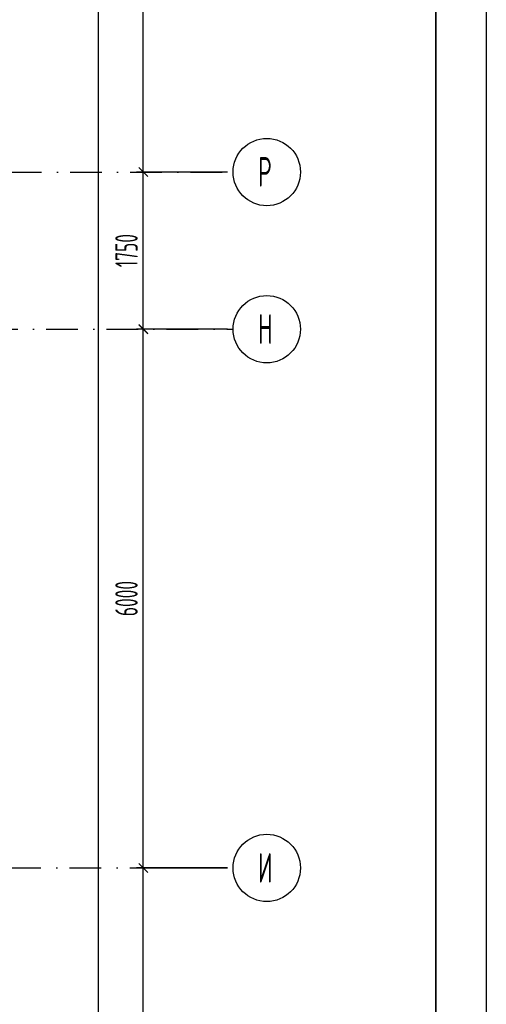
# Model space of a CAD drawing. Extents: x -1560602 to 321118, y -2308202 to -430103.
# Tile 103 of 104: x -1481636 to -1476440, y -2040672 to -2029707. Entities that reach past the tile are written whole.
import ezdxf

# ---------------------------------------------------------------- set-up
doc = ezdxf.new("R2010")
doc.units = 0
doc.header["$MEASUREMENT"] = 0
doc.header["$PDSIZE"] = -5
doc.linetypes.add('Dot & Dashed', pattern=[670.277762, 352.777767, -176.388884, 0, -141.111112])
doc.linetypes.add('Штрихпунктирная', pattern=[0.670278, 0.352778, -0.176389, 0, -0.141111])
doc.layers.get('0').update_dxf_attribs({"color": 255, "linetype": 'CONTINUOUS'})
doc.layers.get('Defpoints').update_dxf_attribs({"linetype": 'CONTINUOUS'})
doc.layers.add('Оси', color=253, linetype='Dot & Dashed')
doc.layers.add('отделка', color=240, linetype='CONTINUOUS')
doc.styles.add('GOST 2.304', font='CS_Gost2304.shx', dxfattribs={"width": 0.7})
doc.styles.get("Standard").update_dxf_attribs({"font": 'spds.shx', "width": 0.7, "height": 250})
doc.dimstyles.new('SPDS', dxfattribs={"dimscale": 100, "dimtxt": 2.5, "dimasz": 1, "dimexe": 0.75, "dimexo": 0.625, "dimtad": 1, "dimdec": 0, "dimtxsty": 'GOST 2.304', "dimblk": 'OBLIQUE', "dimcen": 2.5, "dimdle": 1, "dimadec": 0, "dimazin": 2, "dimtfac": 0.75, "dimtdec": 0, "dimtmove": 0, "dimatfit": 0, "dimfxl": 1, "dimtolj": 1, "dimarcsym": 1})

# ---------------------------------------------------------------- blocks, each defined once
blk = doc.blocks.new('_Oblique')
at = {"color": 0, "linetype": 'ByBlock', "lineweight": -2}
blk.add_line((-0.5, -0.5), (0.5, 0.5), dxfattribs=at)
blk = doc.blocks.new('*D267')
at = {"layer": 'Defpoints', "color": 0, "transparency": 16777216}
for p in [(-1480260, -2039154), (-1479260, -2039154), (-1479260, -2045153)]:
    blk.add_point(p, dxfattribs=at)
at = {"layer": 'отделка', "color": 0, "lineweight": -2, "transparency": 16777216}
for p, q in [((-1480260, -2045253), (-1480260, -2039054)), ((-1479322, -2039154), (-1480335, -2039154)), ((-1479322, -2045153), (-1480335, -2045153))]:
    blk.add_line(p, q, dxfattribs=at)
at = {"layer": 'отделка', "color": 0, "lineweight": -2, "transparency": 16777216, "xscale": 100, "yscale": 100, "zscale": 100}
for p, rotation in [((-1480260, -2039154), 90), ((-1480260, -2045153), 270)]:
    blk.add_blockref('_Oblique', p, dxfattribs=dict(at, rotation=rotation))
at = {"layer": 'отделка', "color": 0, "transparency": 16777216, "insert": (-1480447, -2042153), "char_height": 250, "attachment_point": 5, "rotation": 90, "style": 'GOST 2.304'}
blk.add_mtext('\\A1;6000', dxfattribs=at)
blk = doc.blocks.new('*D268')
at = {"layer": 'Defpoints', "color": 0, "transparency": 16777216}
for p in [(-1480260, -2033154), (-1479260, -2033154), (-1479260, -2039153)]:
    blk.add_point(p, dxfattribs=at)
at = {"layer": 'отделка', "color": 0, "lineweight": -2, "transparency": 16777216}
for p, q in [((-1480260, -2039253), (-1480260, -2033054)), ((-1479322, -2033154), (-1480335, -2033154)), ((-1479322, -2039153), (-1480335, -2039153))]:
    blk.add_line(p, q, dxfattribs=at)
at = {"layer": 'отделка', "color": 0, "lineweight": -2, "transparency": 16777216, "xscale": 100, "yscale": 100, "zscale": 100}
for p, rotation in [((-1480260, -2033154), 90), ((-1480260, -2039153), 270)]:
    blk.add_blockref('_Oblique', p, dxfattribs=dict(at, rotation=rotation))
at = {"layer": 'отделка', "color": 0, "transparency": 16777216, "insert": (-1480447, -2036153), "char_height": 250, "attachment_point": 5, "rotation": 90, "style": 'GOST 2.304'}
blk.add_mtext('\\A1;6000', dxfattribs=at)
blk = doc.blocks.new('*D269')
at = {"layer": 'Defpoints', "color": 0, "transparency": 16777216}
for p in [(-1480260, -2031404), (-1479260, -2031404), (-1479260, -2033153)]:
    blk.add_point(p, dxfattribs=at)
at = {"layer": 'отделка', "color": 0, "lineweight": -2, "transparency": 16777216}
for p, q in [((-1480260, -2033253), (-1480260, -2031304)), ((-1479322, -2031404), (-1480335, -2031404)), ((-1479322, -2033153), (-1480335, -2033153))]:
    blk.add_line(p, q, dxfattribs=at)
at = {"layer": 'отделка', "color": 0, "lineweight": -2, "transparency": 16777216, "xscale": 100, "yscale": 100, "zscale": 100}
for p, rotation in [((-1480260, -2031404), 90), ((-1480260, -2033153), 270)]:
    blk.add_blockref('_Oblique', p, dxfattribs=dict(at, rotation=rotation))
at = {"layer": 'отделка', "color": 0, "transparency": 16777216, "insert": (-1480447, -2032278), "char_height": 250, "attachment_point": 5, "rotation": 90, "style": 'GOST 2.304'}
blk.add_mtext('\\A1;1750', dxfattribs=at)
blk = doc.blocks.new('*D270')
at = {"layer": 'Defpoints', "color": 0, "transparency": 16777216}
for p in [(-1480260, -2026574), (-1479260, -2026574), (-1479260, -2031403)]:
    blk.add_point(p, dxfattribs=at)
at = {"layer": 'отделка', "color": 0, "lineweight": -2, "transparency": 16777216}
for p, q in [((-1480260, -2031503), (-1480260, -2026474)), ((-1479322, -2026574), (-1480335, -2026574)), ((-1479322, -2031403), (-1480335, -2031403))]:
    blk.add_line(p, q, dxfattribs=at)
at = {"layer": 'отделка', "color": 0, "lineweight": -2, "transparency": 16777216, "xscale": 100, "yscale": 100, "zscale": 100}
for p, rotation in [((-1480260, -2026574), 90), ((-1480260, -2031403), 270)]:
    blk.add_blockref('_Oblique', p, dxfattribs=dict(at, rotation=rotation))
at = {"layer": 'отделка', "color": 0, "transparency": 16777216, "insert": (-1480447, -2028988), "char_height": 250, "attachment_point": 5, "rotation": 90, "style": 'GOST 2.304'}
blk.add_mtext('\\A1;4830', dxfattribs=at)
blk = doc.blocks.new('*D279')
at = {"layer": 'Defpoints', "color": 0, "transparency": 16777216}
for p in [(-1480760, -2001403), (-1480260, -2001403), (-1479260, -2052863)]:
    blk.add_point(p, dxfattribs=at)
at = {"layer": 'отделка', "color": 0, "lineweight": -2, "transparency": 16777216}
for p, q in [((-1480760, -2052963), (-1480760, -2001303)), ((-1480322, -2001403), (-1480835, -2001403)), ((-1479322, -2052863), (-1480835, -2052863))]:
    blk.add_line(p, q, dxfattribs=at)
at = {"layer": 'отделка', "color": 0, "lineweight": -2, "transparency": 16777216, "xscale": 100, "yscale": 100, "zscale": 100}
for p, rotation in [((-1480760, -2001403), 90), ((-1480760, -2052863), 270)]:
    blk.add_blockref('_Oblique', p, dxfattribs=dict(at, rotation=rotation))
at = {"layer": 'отделка', "color": 0, "transparency": 16777216, "insert": (-1480947, -2027133), "char_height": 250, "attachment_point": 5, "rotation": 90, "style": 'GOST 2.304'}
blk.add_mtext('\\A1;51460', dxfattribs=at)

msp = doc.modelspace()

# ---------------------------------------------------------------- linework, layer by layer
at = {"color": 0, "lineweight": 35, "ltscale": 100}
msp.add_line((-1477001.6, -1994536.2), (-1477001.6, -2067163.2), dxfattribs=at)
at = {"layer": 'Defpoints', "color": 0, "linetype": 'Continuous', "ltscale": 100}
msp.add_line((-1476440.2, -1994036.2), (-1476440.2, -2067694.5), dxfattribs=at)
at = {"layer": 'Оси', "color": 0, "linetype": 'Штрихпунктирная', "lineweight": -3, "ltscale": 1000}
for p, q in [((-1499175.3, -2031403.4), (-1479259.7, -2031403.4)), ((-1501452, -2033153.4), (-1479259.7, -2033153.4)), ((-1493818.8, -2039153.4), (-1479259.7, -2039153.4))]:
    msp.add_line(p, q, dxfattribs=at)
at = {"layer": 'Оси', "color": 0, "linetype": 'Continuous', "ltscale": 100}
for centre in [(-1478884.7, -2031403.4), (-1478884.7, -2033153.4), (-1478884.7, -2039153.4)]:
    msp.add_circle(centre, 375, dxfattribs=at)

# ---------------------------------------------------------------- texts
at = {"layer": 'Оси', "color": 0, "linetype": 'Continuous', "width": 0.7}
for s, p in [('Р', (-1478982.9, -2031566.7)), ('Н', (-1478982.9, -2033316.7)), ('И', (-1478982.9, -2039316.7))]:
    msp.add_text(s, height=330, dxfattribs=at).set_placement(p)

# ---------------------------------------------------------------- dimensions: what is measured, and where the dimension line sits
at = {"layer": 'отделка', "color": 0}
for base, p1, p2, picture, middle in [((-1480759.7, -2001403.4), (-1479259.7, -2052863.4), (-1480259.7, -2001403.4), '*D279', (-1480947.2, -2027133.4)), ((-1480259.7, -2026573.5), (-1479259.7, -2031403.4), (-1479259.7, -2026573.5), '*D270', (-1480447.2, -2028988.5)), ((-1480259.7, -2031403.5), (-1479259.7, -2033153.4), (-1479259.7, -2031403.5), '*D269', (-1480447.2, -2032278.5)), ((-1480259.7, -2033153.5), (-1479259.7, -2039153.4), (-1479259.7, -2033153.5), '*D268', (-1480447.2, -2036153.5)), ((-1480259.7, -2039153.5), (-1479259.7, -2045153.4), (-1479259.7, -2039153.5), '*D267', (-1480447.2, -2042153.5))]:
    dim = msp.add_linear_dim(base=base, p1=p1, p2=p2, angle=90, dimstyle='SPDS', override={"dimscale": 100, "dimlfac": 1, "dimtxsty": 'GOST 2.304', "dimtolj": 1}, dxfattribs=at)
    dim.commit()
    dim.dimension.update_dxf_attribs({"geometry": picture, "text_midpoint": middle})

doc.saveas('drawing.dxf')
